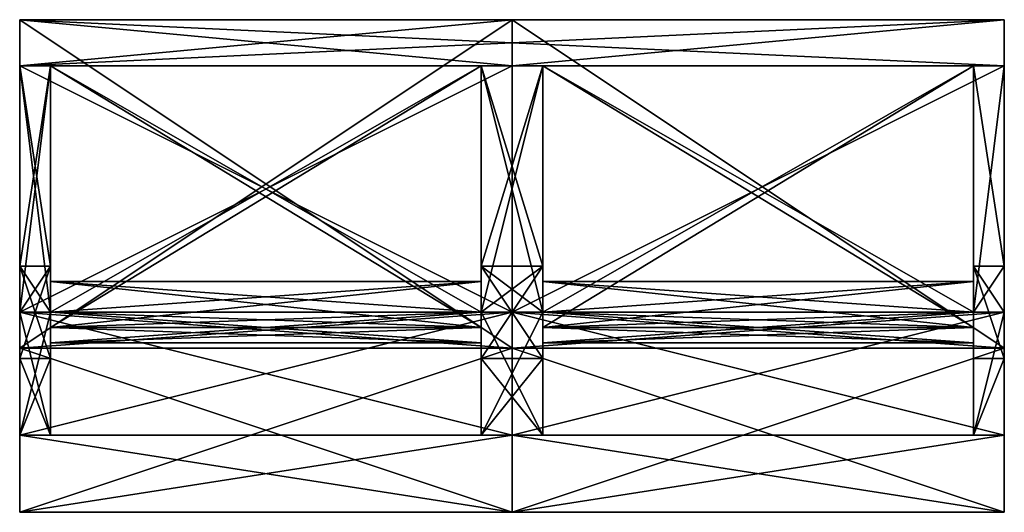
# Model space of a CAD drawing. Extents: x -256 to 256, y -128 to 128.
import ezdxf

# ---------------------------------------------------------------- set-up
doc = ezdxf.new("R2010")
doc.units = 0

msp = doc.modelspace()

# ---------------------------------------------------------------- meshes
at = {"layer": 'OBJECT000', "color": 50}
mesh = msp.add_polyface(dxfattribs=at)
corners = [(-256, 128, -128), (-256, 104, -96), (256, 104, -96), (256, 128, -128), (256, 128, 128), (256, 104, 96), (-256, 104, 96), (-256, 128, 128)]
mesh.append_faces([[corners[k] for k in face] for face in [(1, 3, 0), (5, 7, 4), (6, 0, 7), (2, 4, 3), (1, 5, 2), (3, 7, 0)]], dxfattribs={"vtx0": -1})
mesh.append_faces([[corners[k] for k in face] for face in [(1, 2, 3), (5, 6, 7), (6, 1, 0), (2, 5, 4), (1, 6, 5), (3, 4, 7)]], dxfattribs={"vtx2": -1})
at = {"layer": 'OBJECT001', "color": 50}
mesh = msp.add_polyface(dxfattribs=at)
corners = [(-256, -24, -96), (-256, 0, -64), (-240, 0, -64), (-240, -24, -96), (-240, 104, -96), (-240, 104, -64), (-256, 104, -64), (-256, 104, -96)]
mesh.append_faces([[corners[k] for k in face] for face in [(1, 3, 0), (5, 7, 4), (0, 6, 1), (2, 4, 3), (1, 5, 2), (7, 3, 4)]], dxfattribs={"vtx0": -1})
mesh.append_faces([[corners[k] for k in face] for face in [(1, 2, 3), (5, 6, 7), (0, 7, 6), (2, 5, 4), (1, 6, 5), (7, 0, 3)]], dxfattribs={"vtx2": -1})
at = {"layer": 'OBJECT002', "color": 50}
mesh = msp.add_polyface(dxfattribs=at)
corners = [(-256, -42.667236, -128), (-256, 128, -128), (-256, 104, -96), (-256, -24, -96), (0, 128, -128), (0, -42.667236, -128), (0, -24, -96), (0, 104, -96)]
mesh.append_faces([[corners[k] for k in face] for face in [(1, 3, 0), (5, 7, 4), (0, 4, 1), (2, 6, 3), (5, 3, 6), (1, 7, 2)]], dxfattribs={"vtx0": -1})
mesh.append_faces([[corners[k] for k in face] for face in [(1, 2, 3), (5, 6, 7), (0, 5, 4), (2, 7, 6), (5, 0, 3), (1, 4, 7)]], dxfattribs={"vtx2": -1})
at = {"layer": 'OBJECT003', "color": 50}
mesh = msp.add_polyface(dxfattribs=at)
corners = [(-256, -88), (-256, -48), (-240, -48), (-240, -88), (-240, -24, -96), (-240, 0, -64), (-256, 0, -64), (-256, -24, -96)]
mesh.append_faces([[corners[k] for k in face] for face in [(1, 3, 0), (5, 7, 4), (6, 0, 7), (2, 4, 3), (7, 3, 4), (5, 1, 6)]], dxfattribs={"vtx0": -1})
mesh.append_faces([[corners[k] for k in face] for face in [(1, 2, 3), (5, 6, 7), (6, 1, 0), (2, 5, 4), (7, 0, 3), (5, 2, 1)]], dxfattribs={"vtx2": -1})
at = {"layer": 'OBJECT004', "color": 50}
mesh = msp.add_polyface(dxfattribs=at)
corners = [(-256, -48), (-256, -88), (-240, -88), (-240, -48), (-256, -24, 96), (-256, 0, 64), (-240, 0, 64), (-240, -24, 96)]
mesh.append_faces([[corners[k] for k in face] for face in [(1, 3, 0), (5, 7, 4), (0, 4, 1), (6, 2, 7), (1, 7, 2), (3, 5, 0)]], dxfattribs={"vtx0": -1})
mesh.append_faces([[corners[k] for k in face] for face in [(1, 2, 3), (5, 6, 7), (0, 5, 4), (6, 3, 2), (1, 4, 7), (3, 6, 5)]], dxfattribs={"vtx2": -1})
at = {"layer": 'OBJECT005', "color": 50}
mesh = msp.add_polyface(dxfattribs=at)
corners = [(-256, -128), (-256, -88), (-256, -24, 96), (-256, -42.666992, 128), (0, -42.666992, 128), (0, -24, 96), (0, -88), (0, -128)]
mesh.append_faces([[corners[k] for k in face] for face in [(1, 3, 0), (5, 7, 4), (2, 4, 3), (0, 6, 1), (7, 3, 4), (1, 5, 2)]], dxfattribs={"vtx0": -1})
mesh.append_faces([[corners[k] for k in face] for face in [(1, 2, 3), (5, 6, 7), (2, 5, 4), (0, 7, 6), (7, 0, 3), (1, 6, 5)]], dxfattribs={"vtx2": -1})
at = {"layer": 'OBJECT006', "color": 50}
mesh = msp.add_polyface(dxfattribs=at)
corners = [(-256, -24, 96), (-256, 104, 96), (-256, 128, 128), (-256, -42.667236, 128), (0, 104, 96), (0, -24, 96), (0, -42.667236, 128), (0, 128, 128)]
mesh.append_faces([[corners[k] for k in face] for face in [(1, 3, 0), (5, 7, 4), (2, 6, 3), (0, 4, 1), (5, 3, 6), (1, 7, 2)]], dxfattribs={"vtx0": -1})
mesh.append_faces([[corners[k] for k in face] for face in [(1, 2, 3), (5, 6, 7), (2, 7, 6), (0, 5, 4), (5, 0, 3), (1, 4, 7)]], dxfattribs={"vtx2": -1})
at = {"layer": 'OBJECT007', "color": 50}
mesh = msp.add_polyface(dxfattribs=at)
corners = [(-240, -24, 96), (-240, 0, 64), (-256, 0, 64), (-256, -24, 96), (-256, 104, 96), (-256, 104, 64), (-240, 104, 64), (-240, 104, 96)]
mesh.append_faces([[corners[k] for k in face] for face in [(1, 3, 0), (5, 7, 4), (2, 4, 3), (6, 0, 7), (5, 1, 6), (3, 7, 0)]], dxfattribs={"vtx0": -1})
mesh.append_faces([[corners[k] for k in face] for face in [(1, 2, 3), (5, 6, 7), (2, 5, 4), (6, 1, 0), (5, 2, 1), (3, 4, 7)]], dxfattribs={"vtx2": -1})
at = {"layer": 'OBJECT008', "color": 50}
mesh = msp.add_polyface(dxfattribs=at)
corners = [(-240, 104, 72), (-240, -32, 72), (-16, -32, 72), (-16, 104, 72), (-240, -24, 80), (-240, 104, 80), (-16, 104, 80), (-16, -24, 80)]
mesh.append_faces([[corners[k] for k in face] for face in [(1, 3, 0), (5, 7, 4), (0, 4, 1), (2, 6, 3), (3, 5, 0), (1, 7, 2)]], dxfattribs={"vtx0": -1})
mesh.append_faces([[corners[k] for k in face] for face in [(1, 2, 3), (5, 6, 7), (0, 5, 4), (2, 7, 6), (3, 6, 5), (1, 4, 7)]], dxfattribs={"vtx2": -1})
at = {"layer": 'OBJECT009', "color": 50}
mesh = msp.add_polyface(dxfattribs=at)
corners = [(-240, -32, -72), (-240, 104, -72), (-16, 104, -72), (-16, -32, -72), (-240, 104, -80), (-240, -24, -80), (-16, -24, -80), (-16, 104, -80)]
mesh.append_faces([[corners[k] for k in face] for face in [(1, 3, 0), (5, 7, 4), (4, 0, 5), (6, 2, 7), (7, 1, 4), (5, 3, 6)]], dxfattribs={"vtx0": -1})
mesh.append_faces([[corners[k] for k in face] for face in [(1, 2, 3), (5, 6, 7), (4, 1, 0), (6, 3, 2), (7, 2, 1), (5, 0, 3)]], dxfattribs={"vtx2": -1})
at = {"layer": 'OBJECT010', "color": 50}
mesh = msp.add_polyface(dxfattribs=at)
corners = [(16, 104, 72), (16, -32, 72), (240, -32, 72), (240, 104, 72), (16, -24, 80), (16, 104, 80), (240, 104, 80), (240, -24, 80)]
mesh.append_faces([[corners[k] for k in face] for face in [(1, 3, 0), (5, 7, 4), (0, 4, 1), (2, 6, 3), (3, 5, 0), (1, 7, 2)]], dxfattribs={"vtx0": -1})
mesh.append_faces([[corners[k] for k in face] for face in [(1, 2, 3), (5, 6, 7), (0, 5, 4), (2, 7, 6), (3, 6, 5), (1, 4, 7)]], dxfattribs={"vtx2": -1})
at = {"layer": 'OBJECT011', "color": 50}
mesh = msp.add_polyface(dxfattribs=at)
corners = [(16, -32, -72), (16, 104, -72), (240, 104, -72), (240, -32, -72), (16, 104, -80), (16, -24, -80), (240, -24, -80), (240, 104, -80)]
mesh.append_faces([[corners[k] for k in face] for face in [(1, 3, 0), (5, 7, 4), (4, 0, 5), (6, 2, 7), (7, 1, 4), (5, 3, 6)]], dxfattribs={"vtx0": -1})
mesh.append_faces([[corners[k] for k in face] for face in [(1, 2, 3), (5, 6, 7), (4, 1, 0), (6, 3, 2), (7, 2, 1), (5, 0, 3)]], dxfattribs={"vtx2": -1})
at = {"layer": 'OBJECT012', "color": 50}
mesh = msp.add_polyface(dxfattribs=at)
corners = [(256, 104, 96), (256, -24, 96), (256, -42.667236, 128), (256, 128, 128), (0, -24, 96), (0, 104, 96), (0, 128, 128), (0, -42.667236, 128)]
mesh.append_faces([[corners[k] for k in face] for face in [(1, 3, 0), (5, 7, 4), (6, 2, 7), (4, 0, 5), (1, 7, 2), (5, 3, 6)]], dxfattribs={"vtx0": -1})
mesh.append_faces([[corners[k] for k in face] for face in [(1, 2, 3), (5, 6, 7), (6, 3, 2), (4, 1, 0), (1, 4, 7), (5, 0, 3)]], dxfattribs={"vtx2": -1})
at = {"layer": 'OBJECT013', "color": 50}
mesh = msp.add_polyface(dxfattribs=at)
corners = [(240, -48), (240, -88), (256, -88), (256, -48), (240, -24, 96), (240, 0, 64), (256, 0, 64), (256, -24, 96)]
mesh.append_faces([[corners[k] for k in face] for face in [(1, 3, 0), (5, 7, 4), (0, 4, 1), (6, 2, 7), (1, 7, 2), (3, 5, 0)]], dxfattribs={"vtx0": -1})
mesh.append_faces([[corners[k] for k in face] for face in [(1, 2, 3), (5, 6, 7), (0, 5, 4), (6, 3, 2), (1, 4, 7), (3, 6, 5)]], dxfattribs={"vtx2": -1})
at = {"layer": 'OBJECT014', "color": 50}
mesh = msp.add_polyface(dxfattribs=at)
corners = [(256, -24, 96), (256, 0, 64), (240, 0, 64), (240, -24, 96), (240, 104, 96), (240, 104, 64), (256, 104, 64), (256, 104, 96)]
mesh.append_faces([[corners[k] for k in face] for face in [(1, 3, 0), (5, 7, 4), (2, 4, 3), (6, 0, 7), (5, 1, 6), (3, 7, 0)]], dxfattribs={"vtx0": -1})
mesh.append_faces([[corners[k] for k in face] for face in [(1, 2, 3), (5, 6, 7), (2, 5, 4), (6, 1, 0), (5, 2, 1), (3, 4, 7)]], dxfattribs={"vtx2": -1})
at = {"layer": 'OBJECT015', "color": 50}
mesh = msp.add_polyface(dxfattribs=at)
corners = [(256, -42.666992, 128), (256, -24, 96), (256, -88), (256, -128), (0, -128), (0, -88), (0, -24, 96), (0, -42.666992, 128)]
mesh.append_faces([[corners[k] for k in face] for face in [(1, 3, 0), (5, 7, 4), (6, 0, 7), (4, 2, 5), (3, 7, 0), (5, 1, 6)]], dxfattribs={"vtx0": -1})
mesh.append_faces([[corners[k] for k in face] for face in [(1, 2, 3), (5, 6, 7), (6, 1, 0), (4, 3, 2), (3, 4, 7), (5, 2, 1)]], dxfattribs={"vtx2": -1})
at = {"layer": 'OBJECT016', "color": 50}
mesh = msp.add_polyface(dxfattribs=at)
corners = [(256, -24, -96), (256, -42.667542, -128), (256, -128), (256, -88), (0, -42.667542, -128), (0, -24, -96), (0, -88), (0, -128)]
mesh.append_faces([[corners[k] for k in face] for face in [(1, 3, 0), (5, 7, 4), (4, 0, 5), (6, 2, 7), (1, 7, 2), (5, 3, 6)]], dxfattribs={"vtx0": -1})
mesh.append_faces([[corners[k] for k in face] for face in [(1, 2, 3), (5, 6, 7), (4, 1, 0), (6, 3, 2), (1, 4, 7), (5, 0, 3)]], dxfattribs={"vtx2": -1})
at = {"layer": 'OBJECT017', "color": 50}
mesh = msp.add_polyface(dxfattribs=at)
corners = [(-16, -88), (-16, -48), (16, -48), (16, -88), (16, -24, -96), (16, 0, -64), (-16, 0, -64), (-16, -24, -96)]
mesh.append_faces([[corners[k] for k in face] for face in [(1, 3, 0), (5, 7, 4), (2, 4, 3), (6, 0, 7), (7, 3, 4), (5, 1, 6)]], dxfattribs={"vtx0": -1})
mesh.append_faces([[corners[k] for k in face] for face in [(1, 2, 3), (5, 6, 7), (2, 5, 4), (6, 1, 0), (7, 0, 3), (5, 2, 1)]], dxfattribs={"vtx2": -1})
at = {"layer": 'OBJECT018', "color": 50}
mesh = msp.add_polyface(dxfattribs=at)
corners = [(-16, -48), (-16, -88), (16, -88), (16, -48), (-16, -24, 96), (-16, 0, 64), (16, 0, 64), (16, -24, 96)]
mesh.append_faces([[corners[k] for k in face] for face in [(1, 3, 0), (5, 7, 4), (6, 2, 7), (0, 4, 1), (1, 7, 2), (3, 5, 0)]], dxfattribs={"vtx0": -1})
mesh.append_faces([[corners[k] for k in face] for face in [(1, 2, 3), (5, 6, 7), (6, 3, 2), (0, 5, 4), (1, 4, 7), (3, 6, 5)]], dxfattribs={"vtx2": -1})
at = {"layer": 'OBJECT019', "color": 50}
mesh = msp.add_polyface(dxfattribs=at)
corners = [(16, -24, 96), (16, 0, 64), (-16, 0, 64), (-16, -24, 96), (-16, 104, 96), (-16, 104, 64), (16, 104, 64), (16, 104, 96)]
mesh.append_faces([[corners[k] for k in face] for face in [(1, 3, 0), (5, 7, 4), (6, 0, 7), (2, 4, 3), (5, 1, 6), (3, 7, 0)]], dxfattribs={"vtx0": -1})
mesh.append_faces([[corners[k] for k in face] for face in [(1, 2, 3), (5, 6, 7), (6, 1, 0), (2, 5, 4), (5, 2, 1), (3, 4, 7)]], dxfattribs={"vtx2": -1})
at = {"layer": 'OBJECT020', "color": 50}
mesh = msp.add_polyface(dxfattribs=at)
corners = [(-16, -24, -96), (-16, 0, -64), (16, 0, -64), (16, -24, -96), (16, 104, -96), (16, 104, -64), (-16, 104, -64), (-16, 104, -96)]
mesh.append_faces([[corners[k] for k in face] for face in [(1, 3, 0), (5, 7, 4), (2, 4, 3), (0, 6, 1), (1, 5, 2), (7, 3, 4)]], dxfattribs={"vtx0": -1})
mesh.append_faces([[corners[k] for k in face] for face in [(1, 2, 3), (5, 6, 7), (2, 5, 4), (0, 7, 6), (1, 6, 5), (7, 0, 3)]], dxfattribs={"vtx2": -1})
at = {"layer": 'OBJECT021', "color": 50}
mesh = msp.add_polyface(dxfattribs=at)
corners = [(16, -40, -72), (16, -32, -72), (240, -32, -72), (240, -40, -72), (16, -8, -96), (16, -24, -96), (240, -24, -96), (240, -8, -96)]
mesh.append_faces([[corners[k] for k in face] for face in [(1, 3, 0), (5, 7, 4), (4, 0, 5), (6, 2, 7), (7, 1, 4), (5, 3, 6)]], dxfattribs={"vtx0": -1})
mesh.append_faces([[corners[k] for k in face] for face in [(1, 2, 3), (5, 6, 7), (4, 1, 0), (6, 3, 2), (7, 2, 1), (5, 0, 3)]], dxfattribs={"vtx2": -1})
at = {"layer": 'OBJECT022', "color": 50}
mesh = msp.add_polyface(dxfattribs=at)
corners = [(-256, -42.667542, -128), (-256, -24, -96), (-256, -88), (-256, -128), (0, -24, -96), (0, -42.667542, -128), (0, -128), (0, -88)]
mesh.append_faces([[corners[k] for k in face] for face in [(1, 3, 0), (5, 7, 4), (0, 4, 1), (2, 6, 3), (5, 3, 6), (1, 7, 2)]], dxfattribs={"vtx0": -1})
mesh.append_faces([[corners[k] for k in face] for face in [(1, 2, 3), (5, 6, 7), (0, 5, 4), (2, 7, 6), (5, 0, 3), (1, 4, 7)]], dxfattribs={"vtx2": -1})
at = {"layer": 'OBJECT023', "color": 50}
mesh = msp.add_polyface(dxfattribs=at)
corners = [(-240, -40, -72), (-240, -32, -72), (-16, -32, -72), (-16, -40, -72), (-240, -8, -96), (-240, -24, -96), (-16, -24, -96), (-16, -8, -96)]
mesh.append_faces([[corners[k] for k in face] for face in [(1, 3, 0), (5, 7, 4), (4, 0, 5), (6, 2, 7), (7, 1, 4), (5, 3, 6)]], dxfattribs={"vtx0": -1})
mesh.append_faces([[corners[k] for k in face] for face in [(1, 2, 3), (5, 6, 7), (4, 1, 0), (6, 3, 2), (7, 2, 1), (5, 0, 3)]], dxfattribs={"vtx2": -1})
at = {"layer": 'OBJECT024', "color": 50}
mesh = msp.add_polyface(dxfattribs=at)
corners = [(-240, -32, 72), (-240, -40, 72), (-16, -40, 72), (-16, -32, 72), (-240, -24, 96), (-240, -8, 96), (-16, -8, 96), (-16, -24, 96)]
mesh.append_faces([[corners[k] for k in face] for face in [(1, 3, 0), (5, 7, 4), (0, 4, 1), (2, 6, 3), (3, 5, 0), (1, 7, 2)]], dxfattribs={"vtx0": -1})
mesh.append_faces([[corners[k] for k in face] for face in [(1, 2, 3), (5, 6, 7), (0, 5, 4), (2, 7, 6), (3, 6, 5), (1, 4, 7)]], dxfattribs={"vtx2": -1})
at = {"layer": 'OBJECT025', "color": 50}
mesh = msp.add_polyface(dxfattribs=at)
corners = [(16, -32, 72), (16, -40, 72), (240, -40, 72), (240, -32, 72), (16, -24, 96), (16, -8, 96), (240, -8, 96), (240, -24, 96)]
mesh.append_faces([[corners[k] for k in face] for face in [(1, 3, 0), (5, 7, 4), (0, 4, 1), (2, 6, 3), (3, 5, 0), (1, 7, 2)]], dxfattribs={"vtx0": -1})
mesh.append_faces([[corners[k] for k in face] for face in [(1, 2, 3), (5, 6, 7), (0, 5, 4), (2, 7, 6), (3, 6, 5), (1, 4, 7)]], dxfattribs={"vtx2": -1})

doc.saveas('drawing.dxf')
